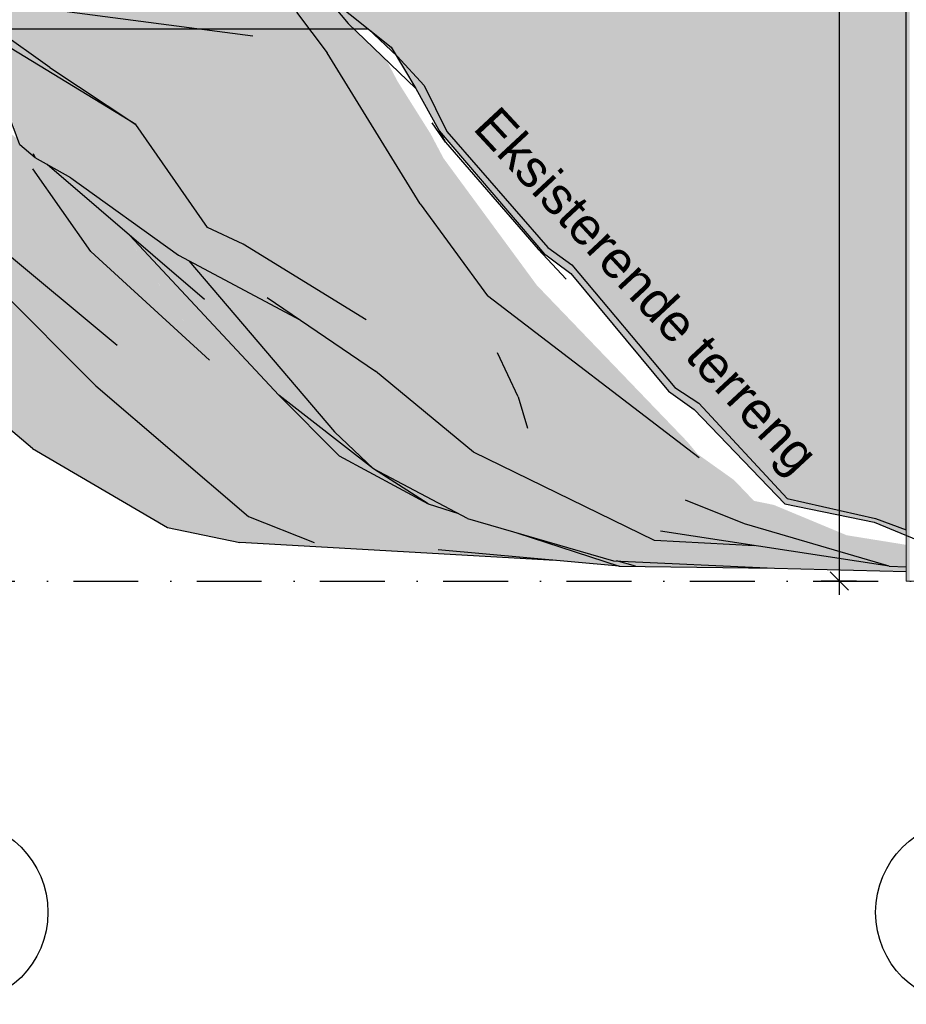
# Model space of a CAD drawing. Header units: millimetres. Extents: x 165469 to 203387225, y -6480348228 to 105421.
# Tile 4 of 67: x 198554131 to 198558952, y -6480312312 to -6480306963. Entities that reach past the tile are written whole.
import ezdxf
from ezdxf.enums import TextEntityAlignment as Align

# ---------------------------------------------------------------- set-up
doc = ezdxf.new("R2010")
doc.units = ezdxf.units.MM
doc.header["$LTSCALE"] = 0.5
doc.header["$MEASUREMENT"] = 0
doc.linetypes.add('PLINE', pattern=[0])
doc.linetypes.add('Prikk & stiplet', pattern=[1340.555525, 705.555534, -352.777767, 0, -282.222223])
for name, color, linetype in [('23-- Yttervegger (Skravur)(Nye konstruksjoner)', 7, 'Continuous'), ('711--_E__ Eksisterende terreng(Nye konstruksjoner)', 7, 'Continuous'), ('82-- Modullinjer(Nye konstruksjoner)', 7, 'Continuous'), ('832- Tekst bygning(Nye konstruksjoner)', 7, 'Continuous'), ('842-M___1_100 Målsetting bygning(Nye konstruksjoner)', 7, 'Continuous'), ('878- Annen overflate_visuell informasjon (Skravur)(Nye konstruksjoner)', 7, 'Continuous')]:
    doc.layers.add(name, color=color, linetype=linetype)
doc.layers.add('235- Utvendig kledning og overflate(Nye konstruksjoner)', color=7, linetype='Continuous', lineweight=0)
doc.styles.add('GENERATED_STYLE_1', font='arial.ttf')
doc.styles.add('GENERATED_STYLE_2', font='arial.ttf')
doc.dimstyles.new('GENERATED_STYLE__1', dxfattribs={"dimtxt": 200, "dimasz": 95, "dimexe": 0.18, "dimexo": 1000, "dimgap": 0, "dimtad": 1, "dimdec": 0, "dimzin": 0, "dimdsep": 46, "dimtxsty": 'GENERATED_STYLE_1', "dimblk": 'ARROWHEAD_6', "dimblk1": 'ARROWHEAD_6', "dimblk2": 'ARROWHEAD_6', "dimcen": 0.09, "dimclrd": 256, "dimclre": 256, "dimclrt": 256, "dimadec": 1, "dimazin": 0, "dimtfac": 1, "dimtdec": 4, "dimtmove": 0, "dimatfit": 3, "dimfxl": 1, "dimtolj": 1, "dimtzin": 0, "dimarcsym": 0})

# ---------------------------------------------------------------- blocks, each defined once
blk = doc.blocks.new('Standard grid marker[2]_3', base_point=(198553785.2, -6480291355.1))
at = {"layer": '82-- Modullinjer(Nye konstruksjoner)', "linetype": 'PLINE'}
blk.add_circle((198553785.2, -6480311812.5), 500, dxfattribs=at)
at = {"layer": '82-- Modullinjer(Nye konstruksjoner)', "style": 'GENERATED_STYLE_2'}
for tag, p in [('AC_MarkerText_1_0', (198553785.2, -6480290680.1)), ('AC_MarkerText_1_1', (198553785.2, -6480311637.5))]:
    blk.add_attdef(tag, text='', height=350, rotation=360, dxfattribs=at).set_placement(p, align=Align.TOP_CENTER)
blk = doc.blocks.new('*D3', base_point=(192408355.9, -6480347812.5))
at = {"layer": '842-M___1_100 Målsetting bygning(Nye konstruksjoner)', "linetype": 'PLINE'}
for p, q in [((198558638.4, -6480300855.8), (198558538.4, -6480300755.8)), ((198558588.4, -6480300805.8), (198558588.4, -6480300730.8)), ((198558688.4, -6480300805.8), (198558494.6, -6480300805.8)), ((198558588.4, -6480310012.5), (198558588.4, -6480300805.8)), ((198558538.4, -6480309962.5), (198558638.4, -6480310062.5)), ((198558682.1, -6480310012.5), (198558488.4, -6480310012.5)), ((198558588.4, -6480310087.5), (198558588.4, -6480310012.5))]:
    blk.add_line(p, q, dxfattribs=at)
at = {"layer": '842-M___1_100 Målsetting bygning(Nye konstruksjoner)', "insert": (198558548.4, -6480305714.2), "char_height": 200, "attachment_point": 7, "rotation": 90, "style": 'GENERATED_STYLE_1'}
blk.add_mtext('\\A1;{\\pql;\\fArial|b0|i0|c0|p0;\\W1.000000;9230}', dxfattribs=at)
blk = doc.blocks.new('ARROWHEAD_6')
at = {"linetype": 'Continuous'}
for p, q in [((0, 0), (-1, 0)), ((-0.5, -0.5), (0.5, 0.5))]:
    blk.add_line(p, q, dxfattribs=at)
blk = doc.blocks.new('Standard grid marker[5]_3', base_point=(198559285.172509, -6480291355.090081))
at = {"layer": '82-- Modullinjer(Nye konstruksjoner)', "linetype": 'PLINE'}
blk.add_circle((198559285.172509, -6480311812.5), 500, dxfattribs=at)
at = {"layer": '82-- Modullinjer(Nye konstruksjoner)', "style": 'GENERATED_STYLE_2'}
for tag, p in [('AC_MarkerText_1_0', (198559285.172509, -6480290680.090107)), ('AC_MarkerText_1_1', (198559285.172509, -6480311637.500026))]:
    blk.add_attdef(tag, text='', height=350, rotation=360, dxfattribs=at).set_placement(p, align=Align.TOP_CENTER)

msp = doc.modelspace()

# ---------------------------------------------------------------- hatches: boundary and pattern name
at = {"layer": '23-- Yttervegger (Skravur)(Nye konstruksjoner)', "linetype": 'Continuous'}
msp.add_hatch(color=256, dxfattribs=at).paths.add_polyline_path([(198558971.2, -6480306512.5), (198558952.2, -6480306512.5), (198558952.2, -6480310012.5), (198558971.2, -6480310012.5)])
at = {"layer": '711--_E__ Eksisterende terreng(Nye konstruksjoner)', "linetype": 'Continuous'}
for points in [[(198554082.4, -6480306870.4), (198554028, -6480306871.9), (198555398.9, -6480307052.5), (198555547.7, -6480306962.5)], [(198554082.4, -6480306870.4), (198554028, -6480306871.9), (198555398.9, -6480307052.5), (198555547.7, -6480306962.5)], [(198555635.9, -6480306922.5), (198555802.9, -6480307142.5), (198555793, -6480306906.8), (198555746.9, -6480306850.2)], [(198555635.9, -6480306922.5), (198555802.9, -6480307142.5), (198555793, -6480306906.8), (198555746.9, -6480306850.2)], [(198556496, -6480306862.5), (198556222.5, -6480306892.5), (198556700.4, -6480307272.5)], [(198556496, -6480306862.5), (198556222.5, -6480306892.5), (198556700.4, -6480307272.5)], [(198556496, -6480306862.5), (198556700.4, -6480307272.5), (198557168.7, -6480306882.5)], [(198556496, -6480306862.5), (198556700.4, -6480307272.5), (198557168.7, -6480306882.5)], [(198551915.6, -6480306924.7), (198553125.6, -6480308122.5), (198554141.5, -6480308547.1), (198554071.3, -6480308476.7), (198551963.5, -6480306935.7), (198551937.2, -6480306924.5)], [(198551915.6, -6480306924.7), (198553125.6, -6480308122.5), (198554141.5, -6480308547.1), (198554071.3, -6480308476.7), (198551963.5, -6480306935.7), (198551937.2, -6480306924.5)], [(198553693, -6480306881.9), (198554762.7, -6480307532.5), (198554294.4, -6480307222.5), (198553816.5, -6480306882.5)], [(198553693, -6480306881.9), (198554762.7, -6480307532.5), (198554294.4, -6480307222.5), (198553816.5, -6480306882.5)], [(198553816.5, -6480306882.5), (198554294.4, -6480307222.5), (198554076.5, -6480306882.5)], [(198553816.5, -6480306882.5), (198554294.4, -6480307222.5), (198554076.5, -6480306882.5)], [(198554076.5, -6480306882.5), (198554294.4, -6480307222.5), (198554357, -6480306915.3), (198554145.2, -6480306887.4)], [(198554076.5, -6480306882.5), (198554294.4, -6480307222.5), (198554357, -6480306915.3), (198554145.2, -6480306887.4)], [(198554357, -6480306915.3), (198554294.4, -6480307222.5), (198555227.1, -6480307102.5), (198554492.1, -6480306933.1)], [(198554357, -6480306915.3), (198554294.4, -6480307222.5), (198555227.1, -6480307102.5), (198554492.1, -6480306933.1)], [(198554492.1, -6480306933.1), (198555227.1, -6480307102.5), (198555398.9, -6480307052.5)], [(198554492.1, -6480306933.1), (198555227.1, -6480307102.5), (198555398.9, -6480307052.5)], [(198555547.7, -6480306962.5), (198555866.1, -6480307244.9), (198555802.9, -6480307142.5), (198555635.9, -6480306922.5)], [(198555547.7, -6480306962.5), (198555866.1, -6480307244.9), (198555802.9, -6480307142.5), (198555635.9, -6480306922.5)], [(198555961.1, -6480307025.7), (198555793, -6480306906.8), (198555802.9, -6480307142.5), (198556059.6, -6480307120.4)], [(198555961.1, -6480307025.7), (198555793, -6480306906.8), (198555802.9, -6480307142.5), (198556059.6, -6480307120.4)], [(198556222.5, -6480306892.5), (198555925.2, -6480306931.3), (198556151.3, -6480307112.5), (198556161.9, -6480307130.4), (198556449.9, -6480307362.5)], [(198556222.5, -6480306892.5), (198555925.2, -6480306931.3), (198556151.3, -6480307112.5), (198556161.9, -6480307130.4), (198556449.9, -6480307362.5)], [(198556700.4, -6480307272.5), (198556222.5, -6480306892.5), (198556449.9, -6480307362.5)], [(198556700.4, -6480307272.5), (198556222.5, -6480306892.5), (198556449.9, -6480307362.5)], [(198557168.7, -6480306882.5), (198556700.4, -6480307272.5), (198558208, -6480306942.5)], [(198557168.7, -6480306882.5), (198556700.4, -6480307272.5), (198558208, -6480306942.5)], [(198558952.2, -6480306933), (198558208, -6480306942.5), (198558825.1, -6480306962.5), (198558952.2, -6480306939)], [(198558952.2, -6480306933), (198558208, -6480306942.5), (198558825.1, -6480306962.5), (198558952.2, -6480306939)], [(198555547.7, -6480306962.5), (198555398.9, -6480307052.5), (198556116.2, -6480307650.5), (198556036.9, -6480307521.9)], [(198555547.7, -6480306962.5), (198555398.9, -6480307052.5), (198556116.2, -6480307650.5), (198556036.9, -6480307521.9)], [(198555866.1, -6480307244.9), (198555547.7, -6480306962.5), (198556036.9, -6480307521.9)], [(198555866.1, -6480307244.9), (198555547.7, -6480306962.5), (198556036.9, -6480307521.9)], [(198558208, -6480306942.5), (198556700.4, -6480307272.5), (198557099.6, -6480307752.5)], [(198558208, -6480306942.5), (198556700.4, -6480307272.5), (198557099.6, -6480307752.5)], [(198558208, -6480306942.5), (198557099.6, -6480307752.5), (198558189.8, -6480307522.5)], [(198558208, -6480306942.5), (198557099.6, -6480307752.5), (198558189.8, -6480307522.5)], [(198558208, -6480306942.5), (198558189.8, -6480307522.5), (198558829.9, -6480307322.5)], [(198558208, -6480306942.5), (198558189.8, -6480307522.5), (198558829.9, -6480307322.5)], [(198558829.9, -6480307322.5), (198558825.1, -6480306962.5), (198558208, -6480306942.5)], [(198558829.9, -6480307322.5), (198558825.1, -6480306962.5), (198558208, -6480306942.5)], [(198558825.1, -6480306962.5), (198558952.2, -6480306998.6), (198558952.2, -6480306939)], [(198558825.1, -6480306962.5), (198558952.2, -6480306998.6), (198558952.2, -6480306939)], [(198558952.2, -6480306998.6), (198558825.1, -6480306962.5), (198558829.9, -6480307322.5), (198558952.2, -6480307252.2)], [(198558952.2, -6480306998.6), (198558825.1, -6480306962.5), (198558829.9, -6480307322.5), (198558952.2, -6480307252.2)], [(198553976.9, -6480307054.6), (198553936.4, -6480307029.9), (198554131.3, -6480307642.5), (198554414.3, -6480307772.5)], [(198553976.9, -6480307054.6), (198553936.4, -6480307029.9), (198554131.3, -6480307642.5), (198554414.3, -6480307772.5)], [(198553386.6, -6480307432.5), (198554203.3, -6480307772.5), (198553670.2, -6480307227.3), (198553667.3, -6480307224.9), (198553468.7, -6480307079.9)], [(198553386.6, -6480307432.5), (198554203.3, -6480307772.5), (198553670.2, -6480307227.3), (198553667.3, -6480307224.9), (198553468.7, -6480307079.9)], [(198553976.9, -6480307054.6), (198554414.3, -6480307772.5), (198554438.1, -6480307335.1)], [(198553976.9, -6480307054.6), (198554414.3, -6480307772.5), (198554438.1, -6480307335.1)], [(198555398.9, -6480307052.5), (198555227.1, -6480307102.5), (198556140.1, -6480307689.2), (198556116.2, -6480307650.5)], [(198555398.9, -6480307052.5), (198555227.1, -6480307102.5), (198556140.1, -6480307689.2), (198556116.2, -6480307650.5)], [(198555227.1, -6480307102.5), (198554294.4, -6480307222.5), (198555723.3, -6480307892.5)], [(198555227.1, -6480307102.5), (198554294.4, -6480307222.5), (198555723.3, -6480307892.5)], [(198556140.1, -6480307689.2), (198555227.1, -6480307102.5), (198555723.3, -6480307892.5), (198556187.7, -6480307766.3)], [(198556140.1, -6480307689.2), (198555227.1, -6480307102.5), (198555723.3, -6480307892.5), (198556187.7, -6480307766.3)], [(198556059.6, -6480307120.4), (198555802.9, -6480307142.5), (198556308.6, -6480307962.5), (198556185.3, -6480307296.5), (198556126.2, -6480307184.3)], [(198556059.6, -6480307120.4), (198555802.9, -6480307142.5), (198556308.6, -6480307962.5), (198556185.3, -6480307296.5), (198556126.2, -6480307184.3)], [(198556161.9, -6480307130.4), (198556258.2, -6480307292), (198556449.9, -6480307362.5)], [(198556161.9, -6480307130.4), (198556258.2, -6480307292), (198556449.9, -6480307362.5)], [(198553670.2, -6480307227.3), (198554203.3, -6480307772.5), (198554149, -6480307657.4), (198554131.3, -6480307642.5), (198554119.8, -6480307612.1)], [(198553670.2, -6480307227.3), (198554203.3, -6480307772.5), (198554149, -6480307657.4), (198554131.3, -6480307642.5), (198554119.8, -6480307612.1)], [(198555723.3, -6480307892.5), (198554294.4, -6480307222.5), (198554762.7, -6480307532.5)], [(198555723.3, -6480307892.5), (198554294.4, -6480307222.5), (198554762.7, -6480307532.5)], [(198558829.9, -6480307322.5), (198558952.2, -6480307454.3), (198558952.2, -6480307252.2)], [(198558829.9, -6480307322.5), (198558952.2, -6480307454.3), (198558952.2, -6480307252.2)], [(198556365.1, -6480307581.8), (198556185.3, -6480307296.5), (198556308.6, -6480307962.5)], [(198556365.1, -6480307581.8), (198556185.3, -6480307296.5), (198556308.6, -6480307962.5)], [(198556258.2, -6480307292), (198556284.9, -6480307336.9), (198556330, -6480307418.6), (198556449.9, -6480307362.5)], [(198556258.2, -6480307292), (198556284.9, -6480307336.9), (198556330, -6480307418.6), (198556449.9, -6480307362.5)], [(198556700.4, -6480307272.5), (198556449.9, -6480307362.5), (198556849.1, -6480307862.5)], [(198556700.4, -6480307272.5), (198556449.9, -6480307362.5), (198556849.1, -6480307862.5)], [(198557099.6, -6480307752.5), (198556700.4, -6480307272.5), (198556849.1, -6480307862.5)], [(198557099.6, -6480307752.5), (198556700.4, -6480307272.5), (198556849.1, -6480307862.5)], [(198553098.7, -6480307392.5), (198552950, -6480307352.5), (198554545.9, -6480308952.5), (198553695.6, -6480307931.9), (198553660.1, -6480307902.5)], [(198553098.7, -6480307392.5), (198552950, -6480307352.5), (198554545.9, -6480308952.5), (198553695.6, -6480307931.9), (198553660.1, -6480307902.5)], [(198554414.3, -6480307772.5), (198555003.6, -6480307942.5), (198554663.7, -6480307472.3), (198554438.1, -6480307335.1)], [(198554414.3, -6480307772.5), (198555003.6, -6480307942.5), (198554663.7, -6480307472.3), (198554438.1, -6480307335.1)], [(198558829.9, -6480307322.5), (198558189.8, -6480307522.5), (198558952.2, -6480307850.1), (198558952.2, -6480307454.3)], [(198558829.9, -6480307322.5), (198558189.8, -6480307522.5), (198558952.2, -6480307850.1), (198558952.2, -6480307454.3)], [(198556330, -6480307418.6), (198556411.8, -6480307566.8), (198556566.3, -6480307747.1), (198556849.1, -6480307862.5), (198556449.9, -6480307362.5)], [(198556330, -6480307418.6), (198556411.8, -6480307566.8), (198556566.3, -6480307747.1), (198556849.1, -6480307862.5), (198556449.9, -6480307362.5)], [(198554203.3, -6480307772.5), (198553386.6, -6480307432.5), (198554517, -6480308219.6)], [(198553386.6, -6480307432.5), (198553660.1, -6480307902.5), (198554558.9, -6480308259), (198554519, -6480308222.5), (198554517, -6480308219.6)], [(198554203.3, -6480307772.5), (198553386.6, -6480307432.5), (198554517, -6480308219.6)], [(198553386.6, -6480307432.5), (198553660.1, -6480307902.5), (198554558.9, -6480308259), (198554519, -6480308222.5), (198554517, -6480308219.6)], [(198554663.7, -6480307472.3), (198555003.6, -6480307942.5), (198555055.8, -6480307953.7), (198554762.7, -6480307532.5)], [(198554663.7, -6480307472.3), (198555003.6, -6480307942.5), (198555055.8, -6480307953.7), (198554762.7, -6480307532.5)], [(198554762.7, -6480307532.5), (198555152.3, -6480308092.5), (198555723.3, -6480307892.5)], [(198554762.7, -6480307532.5), (198555152.3, -6480308092.5), (198555723.3, -6480307892.5)], [(198557099.6, -6480307752.5), (198557893.2, -6480309172.5), (198558189.8, -6480307522.5)], [(198557099.6, -6480307752.5), (198557893.2, -6480309172.5), (198558189.8, -6480307522.5)], [(198557893.2, -6480309172.5), (198558287.6, -6480309362.5), (198558189.8, -6480307522.5)], [(198557893.2, -6480309172.5), (198558287.6, -6480309362.5), (198558189.8, -6480307522.5)], [(198558952.2, -6480307850.1), (198558189.8, -6480307522.5), (198558287.6, -6480309362.5), (198558952.2, -6480308711.2)], [(198558952.2, -6480307850.1), (198558189.8, -6480307522.5), (198558287.6, -6480309362.5), (198558952.2, -6480308711.2)], [(198556365.1, -6480307581.8), (198556308.6, -6480307962.5), (198556675.2, -6480308462.5), (198556435.7, -6480307715.4)], [(198556365.1, -6480307581.8), (198556308.6, -6480307962.5), (198556675.2, -6480308462.5), (198556435.7, -6480307715.4)], [(198554131.3, -6480307642.5), (198554214.7, -6480307712.5), (198554204.7, -6480307690)], [(198554414.3, -6480307772.5), (198554131.3, -6480307642.5), (198554409.6, -6480307822.5)], [(198554131.3, -6480307642.5), (198554214.7, -6480307712.5), (198554204.7, -6480307690)], [(198554414.3, -6480307772.5), (198554131.3, -6480307642.5), (198554409.6, -6480307822.5)], [(198554149, -6480307657.4), (198554203.3, -6480307772.5), (198554519, -6480308222.5), (198554232.6, -6480307722.6), (198554214.7, -6480307712.5)], [(198554149, -6480307657.4), (198554203.3, -6480307772.5), (198554519, -6480308222.5), (198554232.6, -6480307722.6), (198554214.7, -6480307712.5)], [(198554204.7, -6480307690), (198554214.7, -6480307712.5), (198554409.6, -6480307822.5)], [(198554204.7, -6480307690), (198554214.7, -6480307712.5), (198554409.6, -6480307822.5)], [(198554260, -6480307738), (198554232.6, -6480307722.6), (198554519, -6480308222.5)], [(198554260, -6480307738), (198554232.6, -6480307722.6), (198554519, -6480308222.5)], [(198556435.7, -6480307715.4), (198556675.2, -6480308462.5), (198556943.6, -6480308405.9)], [(198556435.7, -6480307715.4), (198556675.2, -6480308462.5), (198556943.6, -6480308405.9)], [(198554280.7, -6480307749.7), (198554260, -6480307738), (198554519, -6480308222.5), (198554665.7, -6480308079.2)], [(198554280.7, -6480307749.7), (198554260, -6480307738), (198554519, -6480308222.5), (198554665.7, -6480308079.2)], [(198554280.7, -6480307749.7), (198555137, -6480308482.5), (198555199.5, -6480308447.7), (198555050.2, -6480308272.4), (198554994, -6480308242.5), (198554409.6, -6480307822.5)], [(198554280.7, -6480307749.7), (198555137, -6480308482.5), (198555199.5, -6480308447.7), (198555050.2, -6480308272.4), (198554994, -6480308242.5), (198554409.6, -6480307822.5)], [(198554409.6, -6480307822.5), (198554994, -6480308242.5), (198554414.3, -6480307772.5)], [(198554409.6, -6480307822.5), (198554994, -6480308242.5), (198554414.3, -6480307772.5)], [(198555003.6, -6480307942.5), (198554414.3, -6480307772.5), (198554994, -6480308242.5)], [(198555003.6, -6480307942.5), (198554414.3, -6480307772.5), (198554994, -6480308242.5)], [(198556187.7, -6480307766.3), (198555723.3, -6480307892.5), (198556730, -6480308772.5), (198556399.4, -6480308086.3), (198556308.6, -6480307962.5)], [(198556187.7, -6480307766.3), (198555723.3, -6480307892.5), (198556730, -6480308772.5), (198556399.4, -6480308086.3), (198556308.6, -6480307962.5)], [(198556566.3, -6480307747.1), (198556702, -6480307905.4), (198556849.1, -6480307862.5)], [(198556566.3, -6480307747.1), (198556702, -6480307905.4), (198556849.1, -6480307862.5)], [(198557099.6, -6480307752.5), (198556849.1, -6480307862.5), (198557893.2, -6480309172.5)], [(198557099.6, -6480307752.5), (198556849.1, -6480307862.5), (198557893.2, -6480309172.5)], [(198555723.3, -6480307892.5), (198555152.3, -6480308092.5), (198555347.1, -6480308182.5)], [(198555723.3, -6480307892.5), (198555152.3, -6480308092.5), (198555347.1, -6480308182.5)], [(198555347.1, -6480308182.5), (198556015, -6480308592.5), (198555723.3, -6480307892.5)], [(198555347.1, -6480308182.5), (198556015, -6480308592.5), (198555723.3, -6480307892.5)], [(198556892.1, -6480309182.5), (198555723.3, -6480307892.5), (198556015, -6480308592.5)], [(198556841.3, -6480309012.5), (198555723.3, -6480307892.5), (198556892.1, -6480309182.5)], [(198556730, -6480308772.5), (198555723.3, -6480307892.5), (198556841.3, -6480309012.5)], [(198556892.1, -6480309182.5), (198555723.3, -6480307892.5), (198556015, -6480308592.5)], [(198556841.3, -6480309012.5), (198555723.3, -6480307892.5), (198556892.1, -6480309182.5)], [(198556730, -6480308772.5), (198555723.3, -6480307892.5), (198556841.3, -6480309012.5)], [(198556702, -6480307905.4), (198556812, -6480308033.7), (198556849.1, -6480307862.5)], [(198556702, -6480307905.4), (198556812, -6480308033.7), (198556849.1, -6480307862.5)], [(198556812, -6480308033.7), (198556985.1, -6480308235.8), (198557128.7, -6480308341.9), (198557659.5, -6480308980.5), (198557799.5, -6480309080.1), (198557888.9, -6480309173.4), (198557893.2, -6480309172.5), (198556849.1, -6480307862.5)], [(198556812, -6480308033.7), (198556985.1, -6480308235.8), (198557128.7, -6480308341.9), (198557659.5, -6480308980.5), (198557799.5, -6480309080.1), (198557888.9, -6480309173.4), (198557893.2, -6480309172.5), (198556849.1, -6480307862.5)], [(198554558.9, -6480308259), (198553660.1, -6480307902.5), (198554917.3, -6480308812.5), (198554616.4, -6480308311.6)], [(198554917.3, -6480308812.5), (198553660.1, -6480307902.5), (198554662, -6480308732.5)], [(198554558.9, -6480308259), (198553660.1, -6480307902.5), (198554917.3, -6480308812.5), (198554616.4, -6480308311.6)], [(198554917.3, -6480308812.5), (198553660.1, -6480307902.5), (198554662, -6480308732.5)], [(198554662, -6480308732.5), (198553695.6, -6480307931.9), (198554545.9, -6480308952.5)], [(198554662, -6480308732.5), (198553695.6, -6480307931.9), (198554545.9, -6480308952.5)], [(198555003.6, -6480307942.5), (198554994, -6480308242.5), (198555476.7, -6480308472.5)], [(198555003.6, -6480307942.5), (198554994, -6480308242.5), (198555476.7, -6480308472.5)], [(198555055.8, -6480307953.7), (198555003.6, -6480307942.5), (198555476.7, -6480308472.5), (198555421.4, -6480308228.1), (198555347.1, -6480308182.5), (198555152.3, -6480308092.5)], [(198555055.8, -6480307953.7), (198555003.6, -6480307942.5), (198555476.7, -6480308472.5), (198555421.4, -6480308228.1), (198555347.1, -6480308182.5), (198555152.3, -6480308092.5)], [(198554665.7, -6480308079.2), (198554519, -6480308222.5), (198555163.9, -6480308812.5), (198554691.8, -6480308101.6)], [(198554665.7, -6480308079.2), (198554519, -6480308222.5), (198555163.9, -6480308812.5), (198554691.8, -6480308101.6)], [(198554691.9, -6480308101.6), (198554691.9, -6480308101.6), (198555163.9, -6480308812.5), (198555869.2, -6480309332.5), (198555540.1, -6480309002.5), (198554730.6, -6480308134.7)], [(198554691.9, -6480308101.6), (198554691.9, -6480308101.6), (198555163.9, -6480308812.5), (198555869.2, -6480309332.5), (198555540.1, -6480309002.5), (198554730.6, -6480308134.7)], [(198556399.4, -6480308086.3), (198556730, -6480308772.5), (198557463.1, -6480309382.5), (198556902.7, -6480308636.4), (198556675.2, -6480308462.5)], [(198556399.4, -6480308086.3), (198556730, -6480308772.5), (198557463.1, -6480309382.5), (198556902.7, -6480308636.4), (198556675.2, -6480308462.5)], [(198552953.9, -6480308222.5), (198554934.6, -6480309722.5), (198553125.6, -6480308122.5)], [(198552953.9, -6480308222.5), (198554934.6, -6480309722.5), (198553125.6, -6480308122.5)], [(198553125.6, -6480308122.5), (198554934.6, -6480309722.5), (198554137.1, -6480308962.5)], [(198554141.5, -6480308547.1), (198553125.6, -6480308122.5), (198554137.1, -6480308962.5), (198554197.3, -6480308603)], [(198553125.6, -6480308122.5), (198554934.6, -6480309722.5), (198554137.1, -6480308962.5)], [(198554141.5, -6480308547.1), (198553125.6, -6480308122.5), (198554137.1, -6480308962.5), (198554197.3, -6480308603)], [(198554730.6, -6480308134.7), (198555540.1, -6480309002.5), (198555137, -6480308482.5)], [(198554730.6, -6480308134.7), (198555540.1, -6480309002.5), (198555137, -6480308482.5)], [(198552953.9, -6480308222.5), (198553784, -6480308942.5), (198554934.6, -6480309722.5)], [(198552953.9, -6480308222.5), (198553784, -6480308942.5), (198554934.6, -6480309722.5)], [(198555476.7, -6480308472.5), (198554994, -6480308242.5), (198555657.6, -6480308595.3)], [(198555476.7, -6480308472.5), (198554994, -6480308242.5), (198555657.6, -6480308595.3)], [(198555662.3, -6480308376), (198555421.4, -6480308228.1), (198555476.7, -6480308472.5), (198556065.9, -6480308872.5)], [(198555662.3, -6480308376), (198555421.4, -6480308228.1), (198555476.7, -6480308472.5), (198556065.9, -6480308872.5)], [(198554616.4, -6480308311.6), (198554917.3, -6480308812.5), (198555149.5, -6480309082.5), (198554625.5, -6480308319.9)], [(198554616.4, -6480308311.6), (198554917.3, -6480308812.5), (198555149.5, -6480309082.5), (198554625.5, -6480308319.9)], [(198554625.5, -6480308319.9), (198555149.5, -6480309082.5), (198555571.8, -6480309302.5), (198554721.1, -6480308407.4)], [(198554625.5, -6480308319.9), (198555149.5, -6480309082.5), (198555571.8, -6480309302.5), (198554721.1, -6480308407.4)], [(198555448.6, -6480308484.2), (198555050.2, -6480308272.4), (198555842.3, -6480309202.5)], [(198555448.6, -6480308484.2), (198555050.2, -6480308272.4), (198555842.3, -6480309202.5)], [(198555662.3, -6480308376), (198556065.9, -6480308872.5), (198556015, -6480308592.5)], [(198555662.3, -6480308376), (198556065.9, -6480308872.5), (198556015, -6480308592.5)], [(198555163.9, -6480308812.5), (198554721.1, -6480308407.4), (198555571.8, -6480309302.5)], [(198555163.9, -6480308812.5), (198554721.1, -6480308407.4), (198555571.8, -6480309302.5)], [(198556943.6, -6480308405.9), (198556675.2, -6480308462.5), (198557825.8, -6480309342.5), (198557760.5, -6480309254.9)], [(198556943.6, -6480308405.9), (198556675.2, -6480308462.5), (198557825.8, -6480309342.5), (198557760.5, -6480309254.9)], [(198555199.5, -6480308447.7), (198555137, -6480308482.5), (198555764.5, -6480309111.1)], [(198555199.5, -6480308447.7), (198555137, -6480308482.5), (198555764.5, -6480309111.1)], [(198555137, -6480308482.5), (198555540.1, -6480309002.5), (198556055.4, -6480309402.5), (198555842.3, -6480309202.5), (198555764.5, -6480309111.1)], [(198555137, -6480308482.5), (198555540.1, -6480309002.5), (198556055.4, -6480309402.5), (198555842.3, -6480309202.5), (198555764.5, -6480309111.1)], [(198555448.6, -6480308484.2), (198555842.3, -6480309202.5), (198556269.4, -6480309422.5), (198555583.7, -6480308556)], [(198555448.6, -6480308484.2), (198555842.3, -6480309202.5), (198556269.4, -6480309422.5), (198555583.7, -6480308556)], [(198555640.6, -6480308586.3), (198555583.7, -6480308556), (198556269.4, -6480309422.5)], [(198555640.6, -6480308586.3), (198555583.7, -6480308556), (198556269.4, -6480309422.5)], [(198555657.6, -6480308595.3), (198555640.6, -6480308586.3), (198556269.4, -6480309422.5), (198556056.7, -6480308866.2)], [(198555657.6, -6480308595.3), (198555640.6, -6480308586.3), (198556269.4, -6480309422.5), (198556056.7, -6480308866.2)], [(198554197.3, -6480308603), (198554137.1, -6480308962.5), (198554367.7, -6480308773.8)], [(198554197.3, -6480308603), (198554137.1, -6480308962.5), (198554367.7, -6480308773.8)], [(198556892.1, -6480309182.5), (198556015, -6480308592.5), (198557304.8, -6480309542.5)], [(198557304.8, -6480309542.5), (198556015, -6480308592.5), (198556599.5, -6480309312.5)], [(198556015, -6480308592.5), (198556065.9, -6480308872.5), (198556599.5, -6480309312.5)], [(198556892.1, -6480309182.5), (198556015, -6480308592.5), (198557304.8, -6480309542.5)], [(198557304.8, -6480309542.5), (198556015, -6480308592.5), (198556599.5, -6480309312.5)], [(198556015, -6480308592.5), (198556065.9, -6480308872.5), (198556599.5, -6480309312.5)], [(198557261.8, -6480308911.1), (198556902.7, -6480308636.4), (198557463.1, -6480309382.5)], [(198557261.8, -6480308911.1), (198556902.7, -6480308636.4), (198557463.1, -6480309382.5)], [(198554545.9, -6480308952.5), (198554940.3, -6480309152.5), (198554662, -6480308732.5)], [(198554545.9, -6480308952.5), (198554940.3, -6480309152.5), (198554662, -6480308732.5)], [(198554917.3, -6480308812.5), (198554662, -6480308732.5), (198554940.3, -6480309152.5)], [(198554917.3, -6480308812.5), (198554662, -6480308732.5), (198554940.3, -6480309152.5)], [(198558952.2, -6480308711.2), (198558287.6, -6480309362.5), (198558952.2, -6480309331.5)], [(198558952.2, -6480308711.2), (198558287.6, -6480309362.5), (198558952.2, -6480309331.5)], [(198554137.1, -6480308962.5), (198555230.4, -6480309537.9), (198554545.9, -6480308952.5), (198554367.7, -6480308773.8)], [(198554137.1, -6480308962.5), (198555230.4, -6480309537.9), (198554545.9, -6480308952.5), (198554367.7, -6480308773.8)], [(198556730, -6480308772.5), (198556841.3, -6480309012.5), (198556892.1, -6480309182.5), (198557463.1, -6480309382.5)], [(198556730, -6480308772.5), (198556841.3, -6480309012.5), (198556892.1, -6480309182.5), (198557463.1, -6480309382.5)], [(198555149.5, -6480309082.5), (198554917.3, -6480308812.5), (198555529.5, -6480309592.5)], [(198555529.5, -6480309592.5), (198554917.3, -6480308812.5), (198554940.3, -6480309152.5)], [(198555149.5, -6480309082.5), (198554917.3, -6480308812.5), (198555529.5, -6480309592.5)], [(198555529.5, -6480309592.5), (198554917.3, -6480308812.5), (198554940.3, -6480309152.5)], [(198555869.2, -6480309332.5), (198555163.9, -6480308812.5), (198555571.8, -6480309302.5)], [(198555869.2, -6480309332.5), (198555163.9, -6480308812.5), (198555571.8, -6480309302.5)], [(198556065.9, -6480308872.5), (198556056.7, -6480308866.2), (198556269.4, -6480309422.5), (198556557.3, -6480309512.5), (198556120, -6480308917.1)], [(198556065.9, -6480308872.5), (198556056.7, -6480308866.2), (198556269.4, -6480309422.5), (198556557.3, -6480309512.5), (198556120, -6480308917.1)], [(198557286.2, -6480308929.8), (198557261.8, -6480308911.1), (198557463.1, -6480309382.5), (198557852.7, -6480309722.5)], [(198557286.2, -6480308929.8), (198557261.8, -6480308911.1), (198557463.1, -6480309382.5), (198557852.7, -6480309722.5)], [(198554934.6, -6480309722.5), (198553784, -6480308942.5), (198554201.4, -6480309292.5)], [(198554934.6, -6480309722.5), (198553784, -6480308942.5), (198554201.4, -6480309292.5)], [(198555230.4, -6480309537.9), (198554137.1, -6480308962.5), (198555139, -6480309672.5), (198555733, -6480309802.5), (198555376, -6480309662.5)], [(198555139, -6480309672.5), (198554137.1, -6480308962.5), (198554934.6, -6480309722.5)], [(198555230.4, -6480309537.9), (198554137.1, -6480308962.5), (198555139, -6480309672.5), (198555733, -6480309802.5), (198555376, -6480309662.5)], [(198555139, -6480309672.5), (198554137.1, -6480308962.5), (198554934.6, -6480309722.5)], [(198554940.3, -6480309152.5), (198554545.9, -6480308952.5), (198555376, -6480309662.5)], [(198554940.3, -6480309152.5), (198554545.9, -6480308952.5), (198555376, -6480309662.5)], [(198556599.5, -6480309312.5), (198556120, -6480308917.1), (198556557.3, -6480309512.5), (198556896.9, -6480309457.6)], [(198556599.5, -6480309312.5), (198556120, -6480308917.1), (198556557.3, -6480309512.5), (198556896.9, -6480309457.6)], [(198557287.2, -6480308930.6), (198557286.2, -6480308929.8), (198557852.7, -6480309722.5), (198557751, -6480309572.5)], [(198557287.2, -6480308930.6), (198557286.2, -6480308929.8), (198557852.7, -6480309722.5), (198557751, -6480309572.5)], [(198557287.2, -6480308930.6), (198557751, -6480309572.5), (198557532.4, -6480309118.1)], [(198557287.2, -6480308930.6), (198557751, -6480309572.5), (198557532.4, -6480309118.1)], [(198555540.1, -6480309002.5), (198555869.2, -6480309332.5), (198556351.9, -6480309592.5), (198556055.4, -6480309402.5)], [(198555540.1, -6480309002.5), (198555869.2, -6480309332.5), (198556351.9, -6480309592.5), (198556055.4, -6480309402.5)], [(198555149.5, -6480309082.5), (198556406.7, -6480309842.5), (198555571.8, -6480309302.5)], [(198556406.7, -6480309842.5), (198555149.5, -6480309082.5), (198555529.5, -6480309592.5)], [(198555149.5, -6480309082.5), (198556406.7, -6480309842.5), (198555571.8, -6480309302.5)], [(198556406.7, -6480309842.5), (198555149.5, -6480309082.5), (198555529.5, -6480309592.5)], [(198557532.4, -6480309118.1), (198557751, -6480309572.5), (198557625.4, -6480309189.2)], [(198557532.4, -6480309118.1), (198557751, -6480309572.5), (198557625.4, -6480309189.2)], [(198554940.3, -6480309152.5), (198555376, -6480309662.5), (198555529.5, -6480309592.5)], [(198554940.3, -6480309152.5), (198555376, -6480309662.5), (198555529.5, -6480309592.5)], [(198557888.9, -6480309173.4), (198557890.3, -6480309174.8), (198557893.2, -6480309172.5)], [(198557888.9, -6480309173.4), (198557890.3, -6480309174.8), (198557893.2, -6480309172.5)], [(198557893.2, -6480309172.5), (198557890.3, -6480309174.8), (198558124, -6480309418.6), (198558287.6, -6480309362.5)], [(198557893.2, -6480309172.5), (198557890.3, -6480309174.8), (198558124, -6480309418.6), (198558287.6, -6480309362.5)], [(198555842.3, -6480309202.5), (198556565.9, -6480309672.5), (198556269.4, -6480309422.5)], [(198556565.9, -6480309672.5), (198555842.3, -6480309202.5), (198556055.4, -6480309402.5)], [(198555842.3, -6480309202.5), (198556565.9, -6480309672.5), (198556269.4, -6480309422.5)], [(198556565.9, -6480309672.5), (198555842.3, -6480309202.5), (198556055.4, -6480309402.5)], [(198556892.1, -6480309182.5), (198557615.7, -6480309742.5), (198557852.7, -6480309722.5)], [(198556892.1, -6480309182.5), (198557304.8, -6480309542.5), (198557615.7, -6480309742.5)], [(198557463.1, -6480309382.5), (198556892.1, -6480309182.5), (198557852.7, -6480309722.5)], [(198556892.1, -6480309182.5), (198557615.7, -6480309742.5), (198557852.7, -6480309722.5)], [(198556892.1, -6480309182.5), (198557304.8, -6480309542.5), (198557615.7, -6480309742.5)], [(198557463.1, -6480309382.5), (198556892.1, -6480309182.5), (198557852.7, -6480309722.5)], [(198557625.4, -6480309189.2), (198557751, -6480309572.5), (198558071.5, -6480309702.5), (198557824.6, -6480309341.6)], [(198557625.4, -6480309189.2), (198557751, -6480309572.5), (198558071.5, -6480309702.5), (198557824.6, -6480309341.6)], [(198557760.5, -6480309254.9), (198557825.8, -6480309342.5), (198557816.6, -6480309322.4)], [(198557760.5, -6480309254.9), (198557825.8, -6480309342.5), (198557816.6, -6480309322.4)], [(198555869.2, -6480309332.5), (198555571.8, -6480309302.5), (198556406.7, -6480309842.5)], [(198555869.2, -6480309332.5), (198555571.8, -6480309302.5), (198556406.7, -6480309842.5)], [(198556351.9, -6480309592.5), (198555869.2, -6480309332.5), (198556406.7, -6480309842.5), (198557391.2, -6480309932.5), (198556833.7, -6480309750.1), (198556565.9, -6480309672.5), (198556516.4, -6480309646.3)], [(198556351.9, -6480309592.5), (198555869.2, -6480309332.5), (198556406.7, -6480309842.5), (198557391.2, -6480309932.5), (198556833.7, -6480309750.1), (198556565.9, -6480309672.5), (198556516.4, -6480309646.3)], [(198556599.5, -6480309312.5), (198557583.1, -6480309792.5), (198557304.8, -6480309542.5)], [(198556599.5, -6480309312.5), (198557583.1, -6480309792.5), (198557304.8, -6480309542.5)], [(198558015.1, -6480309463.6), (198557816.6, -6480309322.4), (198557825.8, -6480309342.5), (198558076.3, -6480309572.5)], [(198558015.1, -6480309463.6), (198557816.6, -6480309322.4), (198557825.8, -6480309342.5), (198558076.3, -6480309572.5)], [(198558287.6, -6480309362.5), (198558952.2, -6480309524.7), (198558952.2, -6480309331.5)], [(198558287.6, -6480309362.5), (198558952.2, -6480309524.7), (198558952.2, -6480309331.5)], [(198557824.6, -6480309341.6), (198558071.5, -6480309702.5), (198557825.8, -6480309342.5)], [(198557824.6, -6480309341.6), (198558071.5, -6480309702.5), (198557825.8, -6480309342.5)], [(198558076.3, -6480309572.5), (198557825.8, -6480309342.5), (198558071.5, -6480309702.5)], [(198558076.3, -6480309572.5), (198557825.8, -6480309342.5), (198558071.5, -6480309702.5)], [(198558287.6, -6480309362.5), (198558124, -6480309418.6), (198558291.5, -6480309593.4), (198558777.5, -6480309692), (198558851.5, -6480309722.8), (198558952.2, -6480309721.6), (198558952.2, -6480309524.7)], [(198558287.6, -6480309362.5), (198558124, -6480309418.6), (198558291.5, -6480309593.4), (198558777.5, -6480309692), (198558851.5, -6480309722.8), (198558952.2, -6480309721.6), (198558952.2, -6480309524.7)], [(198556516.4, -6480309646.3), (198556055.4, -6480309402.5), (198556351.9, -6480309592.5)], [(198556516.4, -6480309646.3), (198556055.4, -6480309402.5), (198556351.9, -6480309592.5)], [(198557359.5, -6480309902.5), (198556269.4, -6480309422.5), (198556565.9, -6480309672.5)], [(198556269.4, -6480309422.5), (198557359.5, -6480309902.5), (198556557.3, -6480309512.5)], [(198557359.5, -6480309902.5), (198556269.4, -6480309422.5), (198556565.9, -6480309672.5)], [(198556269.4, -6480309422.5), (198557359.5, -6480309902.5), (198556557.3, -6480309512.5)], [(198556896.9, -6480309457.6), (198556557.3, -6480309512.5), (198557359.5, -6480309902.5), (198556965.7, -6480309491.2)], [(198556896.9, -6480309457.6), (198556557.3, -6480309512.5), (198557359.5, -6480309902.5), (198556965.7, -6480309491.2)], [(198556965.7, -6480309491.2), (198557359.5, -6480309902.5), (198558148.6, -6480309823.9), (198558127.4, -6480309820.7), (198557583.1, -6480309792.5)], [(198556965.7, -6480309491.2), (198557359.5, -6480309902.5), (198558148.6, -6480309823.9), (198558127.4, -6480309820.7), (198557583.1, -6480309792.5)], [(198558015.1, -6480309463.6), (198558076.3, -6480309572.5), (198558123.9, -6480309577.1)], [(198558015.1, -6480309463.6), (198558076.3, -6480309572.5), (198558123.9, -6480309577.1)], [(198557615.7, -6480309742.5), (198557304.8, -6480309542.5), (198557583.1, -6480309792.5)], [(198557615.7, -6480309742.5), (198557304.8, -6480309542.5), (198557583.1, -6480309792.5)], [(198555376, -6480309662.5), (198556406.7, -6480309842.5), (198555529.5, -6480309592.5)], [(198555376, -6480309662.5), (198556406.7, -6480309842.5), (198555529.5, -6480309592.5)], [(198557751, -6480309572.5), (198557852.7, -6480309722.5), (198558859.4, -6480309932.5), (198558071.5, -6480309702.5)], [(198557751, -6480309572.5), (198557852.7, -6480309722.5), (198558859.4, -6480309932.5), (198558071.5, -6480309702.5)], [(198558076.3, -6480309572.5), (198558071.5, -6480309702.5), (198558627.8, -6480309763.8), (198558231.4, -6480309598.9)], [(198558076.3, -6480309572.5), (198558071.5, -6480309702.5), (198558627.8, -6480309763.8), (198558231.4, -6480309598.9)], [(198558076.3, -6480309572.5), (198558231.4, -6480309598.9), (198558123.9, -6480309577.1)], [(198558076.3, -6480309572.5), (198558231.4, -6480309598.9), (198558123.9, -6480309577.1)], [(198555139, -6480309672.5), (198554934.6, -6480309722.5), (198555329, -6480309802.5)], [(198555139, -6480309672.5), (198554934.6, -6480309722.5), (198555329, -6480309802.5)], [(198555139, -6480309672.5), (198555329, -6480309802.5), (198555733, -6480309802.5)], [(198555139, -6480309672.5), (198555329, -6480309802.5), (198555733, -6480309802.5)], [(198555376, -6480309662.5), (198555733, -6480309802.5), (198556406.7, -6480309842.5)], [(198555376, -6480309662.5), (198555733, -6480309802.5), (198556406.7, -6480309842.5)], [(198558071.5, -6480309702.5), (198558859.4, -6480309932.5), (198558952.2, -6480309933.2), (198558952.2, -6480309816), (198558627.8, -6480309763.8)], [(198558071.5, -6480309702.5), (198558859.4, -6480309932.5), (198558952.2, -6480309933.2), (198558952.2, -6480309816), (198558627.8, -6480309763.8)], [(198557196.6, -6480309855.3), (198556833.7, -6480309750.1), (198557391.2, -6480309932.5)], [(198557196.6, -6480309855.3), (198556833.7, -6480309750.1), (198557391.2, -6480309932.5)], [(198557583.1, -6480309792.5), (198558127.4, -6480309820.7), (198557615.7, -6480309742.5)], [(198557583.1, -6480309792.5), (198558127.4, -6480309820.7), (198557615.7, -6480309742.5)], [(198557615.7, -6480309742.5), (198558859.4, -6480309932.5), (198557852.7, -6480309722.5)], [(198557615.7, -6480309742.5), (198558859.4, -6480309932.5), (198557852.7, -6480309722.5)], [(198558851.5, -6480309722.8), (198558952.2, -6480309764.6), (198558952.2, -6480309721.6)], [(198558851.5, -6480309722.8), (198558952.2, -6480309764.6), (198558952.2, -6480309721.6)], [(198555733, -6480309802.5), (198555329, -6480309802.5), (198557043.4, -6480309900.7), (198556876.9, -6480309885.5)], [(198555733, -6480309802.5), (198555329, -6480309802.5), (198557043.4, -6480309900.7), (198556876.9, -6480309885.5)], [(198555733, -6480309802.5), (198556876.9, -6480309885.5), (198556406.7, -6480309842.5)], [(198555733, -6480309802.5), (198556876.9, -6480309885.5), (198556406.7, -6480309842.5)], [(198557196.6, -6480309855.3), (198557391.2, -6480309932.5), (198557479.5, -6480309932.5), (198557376.9, -6480309903.3), (198557359.5, -6480309902.5)], [(198557196.6, -6480309855.3), (198557391.2, -6480309932.5), (198557479.5, -6480309932.5), (198557376.9, -6480309903.3), (198557359.5, -6480309902.5)], [(198557359.5, -6480309902.5), (198558952.2, -6480309952.2), (198558952.2, -6480309936.2), (198558859.4, -6480309932.5), (198558148.6, -6480309823.9)], [(198557359.5, -6480309902.5), (198558952.2, -6480309952.2), (198558952.2, -6480309936.2), (198558859.4, -6480309932.5), (198558148.6, -6480309823.9)], [(198557359.5, -6480309902.5), (198558235.7, -6480309942.5), (198558952.2, -6480309961.5), (198558952.2, -6480309952.2)], [(198557359.5, -6480309902.5), (198558235.7, -6480309942.5), (198558952.2, -6480309961.5), (198558952.2, -6480309952.2)], [(198558235.7, -6480309942.5), (198557376.9, -6480309903.3), (198557479.5, -6480309932.5)], [(198558235.7, -6480309942.5), (198557376.9, -6480309903.3), (198557479.5, -6480309932.5)], [(198557391.2, -6480309932.5), (198558235.7, -6480309942.5), (198557479.5, -6480309932.5)], [(198557391.2, -6480309932.5), (198558235.7, -6480309942.5), (198557479.5, -6480309932.5)], [(198558859.4, -6480309932.5), (198558952.2, -6480309936.2), (198558952.2, -6480309933.2)], [(198558859.4, -6480309932.5), (198558952.2, -6480309936.2), (198558952.2, -6480309933.2)]]:
    msp.add_hatch(color=256, dxfattribs=at).paths.add_polyline_path(points)
at = {"layer": '878- Annen overflate_visuell informasjon (Skravur)(Nye konstruksjoner)', "linetype": 'Continuous'}
msp.add_hatch(color=256, dxfattribs=at).paths.add_polyline_path([(198553452.2, -6480306812.5), (198553452.2, -6480307012.5), (198556026.5, -6480307012.5), (198556183.6, -6480307160.2), (198556329.8, -6480307320.4), (198556453.3, -6480307569.9), (198557003.7, -6480308200.1), (198557132.6, -6480308295.4), (198557693.1, -6480308961.5), (198557824.8, -6480309045.5), (198558305.2, -6480309563.3), (198558784, -6480309673.7), (198558952.2, -6480309734.6), (198558952.2, -6480306812.5)])

# ---------------------------------------------------------------- linework, layer by layer
at = {"linetype": 'Prikk & stiplet'}
msp.add_line((198549060.3, -6480310012.5), (198573718.2, -6480310012.5), dxfattribs=at)
at = {"layer": '235- Utvendig kledning og overflate(Nye konstruksjoner)', "linetype": 'PLINE'}
msp.add_line((198558952.2, -6480306512.5), (198558952.2, -6480310012.5), dxfattribs=at)
at = {"layer": '235- Utvendig kledning og overflate(Nye konstruksjoner)', "linetype": 'PLINE', "flags": 128}
msp.add_lwpolyline([(198559039.2, -6480310012.5), (198559030.2, -6480310012.5), (198559007.2, -6480310012.5), (198558971.2, -6480310012.5), (198558952.2, -6480310012.5)], dxfattribs=at)
at = {"layer": '711--_E__ Eksisterende terreng(Nye konstruksjoner)', "linetype": 'PLINE'}
for p, q in [((198555789.5, -6480306822.5), (198556151.3, -6480307112.5)), ((198555398.9, -6480307052.5), (198554028, -6480306871.9)), ((198554762.7, -6480307532.5), (198553693, -6480306881.9)), ((198554294.4, -6480307222.5), (198553816.5, -6480306882.5)), ((198555635.9, -6480306922.5), (198555802.9, -6480307142.5)), ((198554131.3, -6480307642.5), (198553890.3, -6480307001.9)), ((198556308.6, -6480307962.5), (198555802.9, -6480307142.5)), ((198556151.3, -6480307112.5), (198556284.9, -6480307336.9)), ((198554294.4, -6480307222.5), (198554762.7, -6480307532.5)), ((198552950, -6480307352.5), (198554545.9, -6480308952.5)), ((198555152.3, -6480308092.5), (198554762.7, -6480307532.5)), ((198556446, -6480307628.6), (198556373.9, -6480307522.5)), ((198556411.8, -6480307566.8), (198556985.1, -6480308235.8)), ((198554214.7, -6480307712.5), (198554131.3, -6480307642.5)), ((198554204.7, -6480307690), (198554214.7, -6480307712.5)), ((198554409.6, -6480307822.5), (198554214.7, -6480307712.5)), ((198554519, -6480308222.5), (198554203.3, -6480307772.5)), ((198555137, -6480308482.5), (198554280.7, -6480307749.7)), ((198554409.6, -6480307822.5), (198554994, -6480308242.5)), ((198554662, -6480308732.5), (198553660.1, -6480307902.5)), ((198556308.6, -6480307962.5), (198556675.2, -6480308462.5)), ((198555347.1, -6480308182.5), (198555152.3, -6480308092.5)), ((198554730.6, -6480308134.7), (198555540.1, -6480309002.5)), ((198556015, -6480308592.5), (198555347.1, -6480308182.5)), ((198557102.3, -6480308372.5), (198556950.4, -6480308210.2)), ((198555163.9, -6480308812.5), (198554519, -6480308222.5)), ((198554994, -6480308242.5), (198555657.6, -6480308595.3)), ((198555050.2, -6480308272.4), (198555842.3, -6480309202.5)), ((198555476.7, -6480308472.5), (198556065.9, -6480308872.5)), ((198557825.8, -6480309342.5), (198556675.2, -6480308462.5)), ((198556841.3, -6480309012.5), (198556730, -6480308772.5)), ((198556599.5, -6480309312.5), (198556065.9, -6480308872.5)), ((198554201.4, -6480309292.5), (198553784, -6480308942.5)), ((198554545.9, -6480308952.5), (198555376, -6480309662.5)), ((198555540.1, -6480309002.5), (198555869.2, -6480309332.5)), ((198556055.4, -6480309402.5), (198555540.1, -6480309002.5)), ((198556841.3, -6480309012.5), (198556892.1, -6480309182.5)), ((198555842.3, -6480309202.5), (198556055.4, -6480309402.5)), ((198554201.4, -6480309292.5), (198554934.6, -6480309722.5)), ((198555869.2, -6480309332.5), (198556351.9, -6480309592.5)), ((198557583.1, -6480309792.5), (198556599.5, -6480309312.5)), ((198556565.9, -6480309672.5), (198556055.4, -6480309402.5)), ((198556351.9, -6480309592.5), (198556055.4, -6480309402.5)), ((198556351.9, -6480309592.5), (198556516.4, -6480309646.3)), ((198558071.5, -6480309702.5), (198557751, -6480309572.5)), ((198555376, -6480309662.5), (198555733, -6480309802.5)), ((198556565.9, -6480309672.5), (198557359.5, -6480309902.5)), ((198558859.4, -6480309932.5), (198558071.5, -6480309702.5)), ((198554934.6, -6480309722.5), (198555329, -6480309802.5)), ((198556833.7, -6480309750.1), (198557391.2, -6480309932.5)), ((198558859.4, -6480309932.5), (198557615.7, -6480309742.5)), ((198557043.4, -6480309900.7), (198555329, -6480309802.5)), ((198558127.4, -6480309820.7), (198557583.1, -6480309792.5)), ((198557391.2, -6480309932.5), (198556406.7, -6480309842.5)), ((198557359.5, -6480309902.5), (198558235.7, -6480309942.5)), ((198557479.5, -6480309932.5), (198557376.9, -6480309903.3)), ((198557391.2, -6480309932.5), (198558235.7, -6480309942.5)), ((198558235.7, -6480309942.5), (198558952.2, -6480309961.5)), ((198558859.4, -6480309932.5), (198558952.2, -6480309936.2))]:
    msp.add_line(p, q, dxfattribs=at)
at = {"layer": '711--_E__ Eksisterende terreng(Nye konstruksjoner)', "linetype": 'PLINE', "flags": 128}
for points in [[(198555803.5, -6480306846.4), (198555916.9, -6480306983.3), (198556284.9, -6480307336.9), (198556446, -6480307628.6), (198556950.4, -6480308210.2), (198557128.7, -6480308341.9), (198557659.5, -6480308980.5), (198557799.5, -6480309080.1), (198558291.5, -6480309593.4)], [(198558291.5, -6480309593.4), (198558777.5, -6480309692), (198559066.6, -6480309812.2), (198559859.4, -6480309939.7), (198560375.1, -6480309956.5), (198563227.7, -6480310007.3), (198564100.7, -6480309997.2), (198567410.5, -6480310023.6)]]:
    msp.add_lwpolyline(points, dxfattribs=at)
at = {"layer": '878- Annen overflate_visuell informasjon (Skravur)(Nye konstruksjoner)', "linetype": 'PLINE', "flags": 128}
msp.add_lwpolyline([(198553452.2, -6480306812.5), (198553452.2, -6480307012.5), (198556026.5, -6480307012.5), (198556183.6, -6480307160.2), (198556329.8, -6480307320.4), (198556453.3, -6480307569.9), (198557003.7, -6480308200.1), (198557132.6, -6480308295.4), (198557693.1, -6480308961.5), (198557824.8, -6480309045.5), (198558305.2, -6480309563.3), (198558784, -6480309673.7), (198558952.2, -6480309734.6), (198558952.2, -6480306812.5)], close=True, dxfattribs=at)

# ---------------------------------------------------------------- block references
at = {"layer": '82-- Modullinjer(Nye konstruksjoner)', "linetype": 'PLINE'}
for name, p in [('Standard grid marker[2]_3', (198553785.2, -6480291355.1)), ('Standard grid marker[5]_3', (198559285.2, -6480291355.1))]:
    msp.add_blockref(name, p, dxfattribs=at)

# ---------------------------------------------------------------- texts
at = {"layer": '832- Tekst bygning(Nye konstruksjoner)', "linetype": 'Continuous', "insert": (198556736.2, -6480307419.1), "char_height": 200, "attachment_point": 1, "rotation": 312.8839, "style": 'GENERATED_STYLE_1'}
msp.add_mtext('\\A1;{\\pql;\\fArial|b0|i0|c0|p0;\\W1.000000;Eksisterende terreng}', dxfattribs=at)

# ---------------------------------------------------------------- dimensions: what is measured, and where the dimension line sits
at = {"layer": '842-M___1_100 Målsetting bygning(Nye konstruksjoner)', "linetype": 'Continuous'}
dim = msp.add_linear_dim(base=(198558588.4, -6480300805.8), p1=(198553785.2, -6480310012.5), p2=(198559052.2, -6480300805.8), angle=90, text='9230', dimstyle='GENERATED_STYLE__1', dxfattribs=at)
dim.commit()
dim.dimension.update_dxf_attribs({"geometry": '*D3', "text_midpoint": (198558448.4, -6480305409.8), "dimtype": 160, "text_rotation": 90})

doc.saveas('drawing.dxf')
